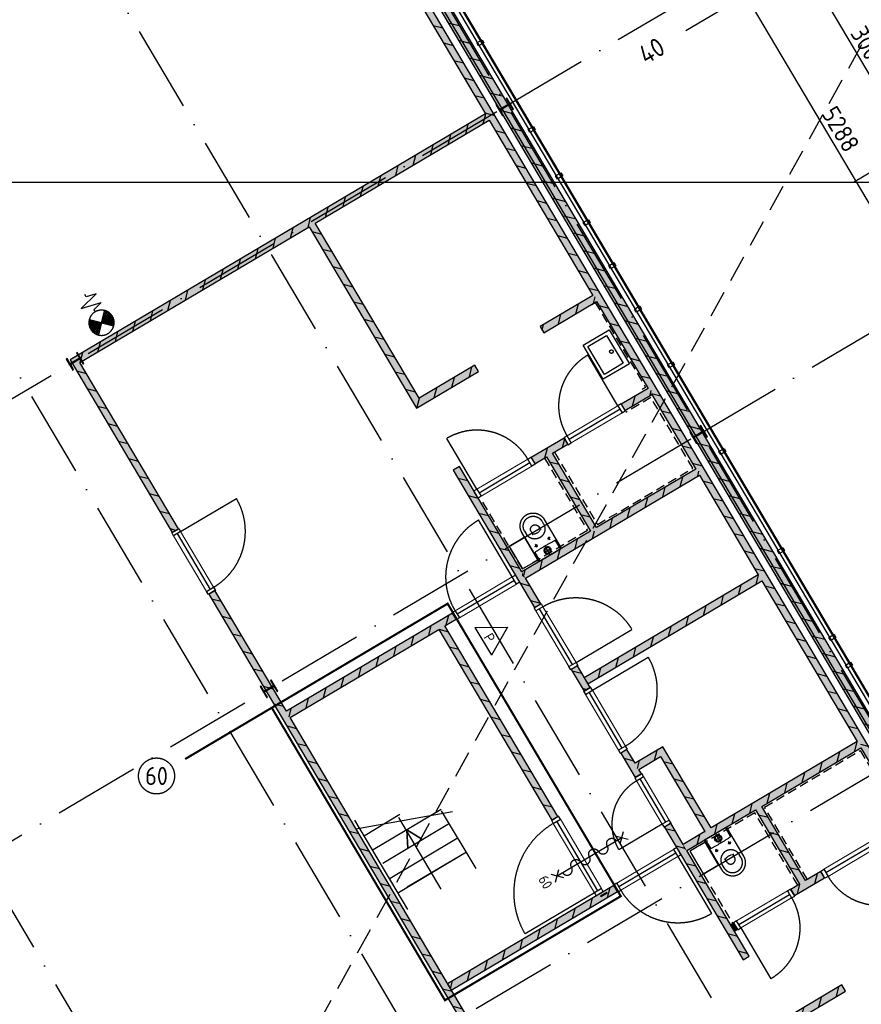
# Model space of a CAD drawing. Header units: millimetres. Extents: x 20872 to 297961, y -293704 to 213007.
# Tile 177 of 242: x 47256 to 58948, y 27728 to 41409. Entities that reach past the tile are written whole.
import ezdxf
from ezdxf.enums import TextEntityAlignment as Align
from ezdxf.xclip import XClip

# ---------------------------------------------------------------- set-up
doc = ezdxf.new("R2010")
doc.units = ezdxf.units.MM
doc.header["$LTSCALE"] = 100
doc.header["$XCLIPFRAME"] = 2
for name, pattern in [('ACAD_ISO10W100', [18, 12, -3, 0, -3]), ('HIDDEN', [9.525, 6.35, -3.175]), ('HIDDEN2', [0.1875, 0.125, -0.0625])]:
    doc.linetypes.add(name, pattern=pattern)
doc.layers.get('Defpoints').update_dxf_attribs({"color": 181})
for name, color, linetype in [('A--L$7--_stramien', 1, 'Continuous'), ('A--L20--_bovenbouw', 3, 'Continuous'), ('A--L30--_afbouw', 7, 'Continuous'), ('A--L65--_beveiligingsinstallaties', 8, 'Continuous'), ('A--L74', 1, 'Continuous'), ('A--L74--_vaste sanitaire voorzienin', 1, 'Continuous'), ('A--T$1A-afwerking', 8, 'Continuous'), ('A--T$7--_stramien', 7, 'Continuous'), ('BURO_lijnen_0.18', 1, 'Continuous'), ('BURO_lijnen_0.25', 2, 'Continuous'), ('HATCH', 8, 'Continuous'), ('WIDE', 8, 'Continuous'), ('XREFS', 9, 'Continuous')]:
    doc.layers.add(name, color=color, linetype=linetype)
doc.styles.add('BRON standaard', font='isocp.shx')
doc.styles.add('BURO maatvoering', font='isocp.shx')
doc.styles.add('BURO standaard', font='isocp.shx')
doc.styles.add('JINX maatvoering', font='isocp.shx')
doc.dimstyles.new('JINX maatvoering 1-100', dxfattribs={"dimscale": 100, "dimtxt": 2.5, "dimasz": 1, "dimexe": 125, "dimexo": 0, "dimtad": 1, "dimdec": 0, "dimzin": 12, "dimdsep": 46, "dimtxsty": 'JINX maatvoering', "dimblk": 'BURO_maatvoeringssymbool_01', "dimcen": 2, "dimse1": 1, "dimse2": 1, "dimclrd": 1, "dimclrt": 7, "dimadec": 0, "dimazin": 0, "dimtfac": 1, "dimtdec": 0, "dimtix": 1, "dimtofl": 0, "dimtmove": 0, "dimatfit": 3, "dimldrblk": 'DOT', "dimfxl": 1, "dimtolj": 1, "dimtzin": 0, "dimarcsym": 0})

# ---------------------------------------------------------------- blocks, each defined once
blk = doc.blocks.new('Glasgevel alleen 1e en 2e')
at = {"color": 1}
for points in [[(51358, 70923), (79766, 22945), (130614, 22945), (130614, 97025)], [(51367, 70928), (79772, 22955), (130604, 22955), (130604, 97025)]]:
    blk.add_lwpolyline(points, dxfattribs=at)
for points in [[(53680, 67051), (53705, 67008), (53633, 66965), (53608, 67008)], [(54393, 65846), (54419, 65803), (54346, 65760), (54321, 65803)], [(54775, 65201), (54801, 65158), (54729, 65115), (54703, 65158)], [(55157, 64555), (55183, 64512), (55111, 64470), (55085, 64513)], [(55514, 63953), (55540, 63910), (55467, 63867), (55442, 63910)], [(55871, 63351), (55896, 63308), (55824, 63265), (55798, 63308)], [(56329, 62576), (56355, 62533), (56282, 62491), (56257, 62534)], [(57043, 61372), (57068, 61329), (56996, 61286), (56970, 61329)], [(57858, 59995), (57883, 59952), (57811, 59909), (57785, 59952)], [(58571, 58790), (58597, 58747), (58524, 58704), (58499, 58747)], [(58800, 58403), (58826, 58360), (58754, 58317), (58728, 58360)]]:
    blk.add_lwpolyline(points, close=True)
blk = doc.blocks.new('AL_stramlab_01_P03_BV')
at = {"color": 4, "linetype": 'Continuous', "lineweight": -2, "style": 'BRON standaard'}
blk.add_attdef('LABEL', text='', height=350, dxfattribs=at).set_placement((0, 0), align=Align.MIDDLE_CENTER)
blk = doc.blocks.new('AB2_D_DV_MV_maatvoeringssymbool_01')
at = {"color": 1}
for p, q in [((0, -2), (0, 2)), ((-2, 0), (2, 0))]:
    blk.add_line(p, q, dxfattribs=at)
blk.add_circle((0, 0), 0.4, dxfattribs=at)
blk = doc.blocks.new('*D218')
at = {"layer": 'A--T$7--_stramien', "color": 1, "lineweight": -2, "transparency": 16777216}
blk.add_line((43288, 41227), (44714, 38817), dxfattribs=at)
at = {"layer": 'Defpoints', "color": 0, "transparency": 16777216}
for p in [(45448, 42622), (46976, 40040), (44765, 38731)]:
    blk.add_point(p, dxfattribs=at)
at = {"layer": 'A--T$7--_stramien', "color": 1, "lineweight": -2, "transparency": 16777216, "xscale": 100, "yscale": 100, "zscale": 100}
for p, rotation in [((43237, 41313), 120.6301152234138), ((44765, 38731), 300.6301152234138)]:
    blk.add_blockref('AB2_D_DV_MV_maatvoeringssymbool_01', p, dxfattribs=dict(at, rotation=rotation))
at = {"layer": 'A--T$7--_stramien', "color": 7, "transparency": 16777216, "insert": (44162, 40117), "char_height": 250, "attachment_point": 5, "rotation": 300.6301, "style": 'JINX maatvoering'}
blk.add_mtext('\\A1;3000', dxfattribs=at)
blk = doc.blocks.new('_Dot')
at = {"color": 0, "linetype": 'ByBlock', "lineweight": -2}
blk.add_line((-0.5, 0), (-1, 0), dxfattribs=at)
at = {"color": 0, "linetype": 'ByBlock', "const_width": 0.5}
blk.add_lwpolyline([(-0.25, 0, 1), (0.25, 0, 1)], format="xyb", close=True, dxfattribs=at)
blk = doc.blocks.new('BURO_maatvoeringssymbool_01')
at = {"color": 1}
for p, q in [((0, -2), (0, 2)), ((-2, 0), (2, 0))]:
    blk.add_line(p, q, dxfattribs=at)
blk.add_circle((0, 0), 0.4, dxfattribs=at)
blk = doc.blocks.new('*D235')
at = {"layer": 'A--T$7--_stramien', "color": 1, "lineweight": -2, "transparency": 16777216}
blk.add_line((57204, 67902), (59796, 63524), dxfattribs=at)
at = {"layer": 'Defpoints', "color": 0, "transparency": 16777216}
for p in [(58782, 68952), (59847, 63438), (57650, 62137)]:
    blk.add_point(p, dxfattribs=at)
at = {"layer": 'A--T$7--_stramien', "color": 1, "lineweight": -2, "transparency": 16777216, "xscale": 100, "yscale": 100, "zscale": 100}
for p, rotation in [((57153, 67988), 120.6301152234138), ((59847, 63438), 300.6301152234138)]:
    blk.add_blockref('AB2_D_DV_MV_maatvoeringssymbool_01', p, dxfattribs=dict(at, rotation=rotation))
at = {"layer": 'A--T$7--_stramien', "color": 7, "transparency": 16777216, "insert": (58662, 65808), "char_height": 250, "attachment_point": 5, "rotation": 300.6301, "style": 'JINX maatvoering'}
blk.add_mtext('\\A1;5288', dxfattribs=at)
blk = doc.blocks.new('*D236')
at = {"layer": 'A--T$7--_stramien', "color": 1, "lineweight": -2, "transparency": 16777216}
blk.add_line((59898, 63352), (62491, 58974), dxfattribs=at)
at = {"layer": 'Defpoints', "color": 0, "transparency": 16777216}
for p in [(57650, 62137), (62542, 58887), (60344, 57586)]:
    blk.add_point(p, dxfattribs=at)
at = {"layer": 'A--T$7--_stramien', "color": 1, "lineweight": -2, "transparency": 16777216, "xscale": 100, "yscale": 100, "zscale": 100}
for p, rotation in [((59847, 63438), 120.6301152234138), ((62542, 58887), 300.6301152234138)]:
    blk.add_blockref('AB2_D_DV_MV_maatvoeringssymbool_01', p, dxfattribs=dict(at, rotation=rotation))
at = {"layer": 'A--T$7--_stramien', "color": 7, "transparency": 16777216, "insert": (61356, 61258), "char_height": 250, "attachment_point": 5, "rotation": 300.6301, "style": 'JINX maatvoering'}
blk.add_mtext('\\A1;5288', dxfattribs=at)
blk = doc.blocks.new('*U499')
at = {"layer": 'HATCH'}
h = blk.add_hatch(dxfattribs=at)
h.set_pattern_fill('ANSI32', color=256, scale=0.5, style=0)
h.set_pattern_definition([(45, (0, -90), (-3.3676, 3.3676), []), (45, (2.245, -90), (-3.3676, 3.3676), [])])
edge = h.paths.add_edge_path()
edge.add_line((90, -180), (90, -166))
edge.add_line((90, -166), (19.25, -166))
edge.add_arc((19.25, -151), 15, 180, 270, ccw=False)
edge.add_line((4.25, -151), (4.25, -29))
edge.add_arc((19.25, -29), 15, 90, 180, ccw=False)
edge.add_line((19.25, -14), (90, -14))
edge.add_line((90, -14), (90, 0))
edge.add_line((90, 0), (-90, 0))
edge.add_line((-90, 0), (-90, -14))
edge.add_line((-90, -14), (-19.25, -14))
edge.add_arc((-19.25, -29), 15, 0, 90, ccw=False)
edge.add_line((-4.25, -29), (-4.25, -151))
edge.add_arc((-19.25, -151), 15, -90, 0, ccw=False)
edge.add_line((-19.25, -166), (-90, -166))
edge.add_line((-90, -166), (-90, -180))
edge.add_line((-90, -180), (90, -180))
at = {"color": 0, "linetype": 'ByBlock'}
blk.add_lwpolyline([(90, -180), (90, -166), (19.25, -166, -0.41421356), (4.25, -151), (4.25, -29, -0.41421356), (19.25, -14), (90, -14), (90, 0), (-90, 0), (-90, -14), (-19.25, -14, -0.41421356), (-4.25, -29), (-4.25, -151, -0.41421356), (-19.25, -166), (-90, -166), (-90, -180)], format="xyb", close=True, dxfattribs=at)
blk = doc.blocks.new('BURO_onderaanzicht')
at = {"color": 7}
blk.add_line((-432, 0), (432, 0), dxfattribs=at)
blk = doc.blocks.new('74_toilet_01_P03_BV')
at = {"layer": 'A--L74', "ltscale": 2}
for p, q in [((-563, 0), (-563, -138)), ((-237, 0), (-563, 0)), ((-237, -139), (-237, 0)), ((-463, -416), (-463, -386)), ((-337, -416), (-337, -386)), ((-538, -470), (-538, -416)), ((-261, -460), (-261, -426))]:
    blk.add_line(p, q, dxfattribs=at)
blk.add_lwpolyline([(-575, 0, 0.414214), (-580, -5), (-580, -470, 1), (-220, -470), (-220, -5, 0.414214), (-225, 0)], format="xyb", close=True, dxfattribs=at)
for points in [[(-457, -75), (-341, -75)], [(-400, -125), (-405, -125), (-410, -124), (-415, -123), (-419, -121), (-424, -119), (-428, -117), (-432, -114), (-435, -111), (-439, -107), (-441, -103), (-444, -99), (-446, -95), (-448, -90), (-449, -85), (-450, -81), (-450, -75), (-450, -70), (-449, -65), (-448, -61), (-446, -56), (-444, -52), (-441, -47), (-439, -44), (-435, -40), (-432, -37), (-428, -34), (-424, -31), (-419, -29), (-415, -28), (-410, -26), (-405, -26), (-400, -25), (-395, -26), (-390, -26), (-385, -28), (-381, -29), (-376, -31), (-372, -34), (-368, -37), (-365, -40), (-361, -44), (-359, -47), (-356, -52), (-354, -56), (-352, -61), (-351, -65), (-350, -70), (-350, -75), (-350, -81), (-351, -85), (-352, -90), (-354, -95), (-356, -99), (-359, -103), (-361, -107), (-365, -111), (-368, -114), (-372, -117), (-376, -119), (-381, -121), (-385, -123), (-390, -124), (-395, -125), (-400, -125), (-400, -125)], [(-400, -113), (-404, -113), (-408, -112), (-411, -111), (-415, -110), (-418, -109), (-421, -107), (-424, -104), (-427, -102), (-429, -99), (-431, -96), (-433, -93), (-435, -90), (-436, -87), (-437, -83), (-438, -79), (-438, -75), (-438, -72), (-437, -68), (-436, -64), (-435, -61), (-433, -57), (-431, -54), (-429, -51), (-427, -49), (-424, -46), (-421, -44), (-418, -42), (-415, -41), (-411, -39), (-408, -38), (-404, -38), (-400, -38), (-396, -38), (-392, -38), (-389, -39), (-385, -41), (-382, -42), (-379, -44), (-376, -46), (-373, -49), (-371, -51), (-369, -54), (-367, -57), (-365, -61), (-364, -64), (-363, -68), (-362, -72), (-362, -75), (-362, -79), (-363, -83), (-364, -87), (-365, -90), (-367, -93), (-369, -96), (-371, -99), (-373, -102), (-376, -104), (-379, -107), (-382, -109), (-385, -110), (-389, -111), (-392, -112), (-396, -113), (-400, -113), (-400, -113)], [(-400, -8), (-400, -138)], [(-524, -211), (-478, -211)], [(-503, -235), (-503, -186)], [(-277, -211), (-322, -211)], [(-298, -235), (-298, -186)], [(-458, -372), (-444, -367), (-443, -367), (-440, -366), (-437, -365), (-433, -364), (-429, -363), (-424, -362), (-418, -361), (-411, -360), (-404, -359), (-397, -359), (-389, -359), (-381, -360), (-372, -361), (-363, -363), (-344, -368)]]:
    blk.add_lwpolyline(points, dxfattribs=at)
for centre in [(-503, -211), (-298, -211)]:
    blk.add_circle(centre, 10.6, dxfattribs=at)
for centre, radius, start, end in [((-558, -138), 5, 180, 266.1334), ((-392, 2316), 2464, 266.1334, 273.5051), ((-242, -139), 5, 273.5051, 0), ((-400, -421), 139, 357.8261, 178.1937), ((-481, -384), 17.7, 353.873, 60.4152), ((-319, -384), 17.7, 119.5848, 186.127), ((-400, -466), 139, 181.8063, 2.1739), ((-400, -416), 63.3, 180, 0)]:
    blk.add_arc(centre, radius, start, end, dxfattribs=at)
blk = doc.blocks.new('74_wast_550x425_01_P03_BV')
at = {"color": 1}
for points in [[(-275, -424), (-275, 0), (275, 0), (275, -424)], [(225, -374), (-225, -374), (-225, -72), (225, -72)]]:
    blk.add_lwpolyline(points, close=True, dxfattribs=at)
blk.add_circle((2, -130), 24.3, dxfattribs=at)
blk = doc.blocks.new('65_brandslanghas_01_P03_BV')
at = {"color": 1}
for p, q in [((-120, 120), (-88, 152)), ((-107, 107), (-45, 169)), ((19, 19), (-103, 141)), ((-95, 95), (-15, 174)), ((31, 31), (-88, 151)), ((-82, 82), (10, 175)), ((44, 44), (-72, 160)), ((-70, 70), (32, 172)), ((-58, 58), (52, 167)), ((56, 56), (-54, 166)), ((-45, 45), (70, 160)), ((69, 69), (-34, 172)), ((-33, 33), (86, 152)), ((-21, 21), (101, 143)), ((81, 81), (-13, 175)), ((93, 93), (12, 175)), ((106, 106), (41, 170)), ((118, 118), (81, 155)), ((315, 140), (245, -140)), ((315, 140), (385, -140)), ((0, 0), (-123, 122)), ((7, 7), (-117, 130)), ((-8, 8), (115, 132)), ((0, 0), (122, 122)), ((0, 0), (-123, -123)), ((-116, -133), (8, -8)), ((-52, -169), (-110, -110)), ((-103, -144), (20, -20)), ((-21, -175), (-98, -98)), ((-88, -153), (33, -33)), ((5, -176), (-85, -85)), ((28, -174), (-73, -73)), ((-71, -161), (45, -45)), ((48, -169), (-61, -61)), ((-53, -168), (58, -58)), ((66, -163), (-48, -48)), ((83, -155), (-36, -36)), ((-33, -173), (70, -70)), ((99, -146), (-24, -24)), ((113, -135), (-11, -11)), ((-11, -176), (82, -82)), ((0, 0), (122, -123)), ((14, -176), (95, -95)), ((43, -171), (107, -107)), ((84, -155), (119, -119)), ((210, 0), (175, 0)), ((245, -140), (210, 0)), ((385, -140), (420, 0)), ((420, 0), (455, 0))]:
    blk.add_line(p, q, dxfattribs=at)
at = {"color": 1, "ltscale": 2}
blk.add_lwpolyline([(-124, -125, 0.412892), (124, -125, -1.104742)], format="xyb", dxfattribs=at)
at = {"color": 1}
blk.add_arc((0, 0), 175, 314.9295, 226.2, dxfattribs=at)
blk = doc.blocks.new('65_60min_zelfsl_brandw_01_P03_BV')
at = {"color": 1, "lineweight": -2}
blk.add_line((0, -521), (0, 521), dxfattribs=at)
at = {"color": 1, "ltscale": 2}
for points in [[(-66, 456), (66, 587)], [(63, 458), (-63, 584)], [(-65, -588), (66, -457)], [(64, -586), (-63, -459)]]:
    blk.add_lwpolyline(points, dxfattribs=at)
blk.add_lwpolyline([(0, -434, 1), (0, -289, -1), (0, -145, 1), (0, 0, -1), (0, 145, 1), (0, 289, -1), (0, 434)], format="xyb", dxfattribs=at)
at = {"color": 2, "linetype": 'ByBlock', "lineweight": -2, "style": 'BURO standaard'}
blk.add_text('60', height=140.6, dxfattribs=at).set_placement((-97, -777))
blk = doc.blocks.new('65_brandscheiding_01_P03_BV')
at = {"color": 3, "linetype": 'Continuous', "lineweight": -2}
blk.add_circle((0, 0), 2.5, dxfattribs=at)
at = {"color": 4, "linetype": 'Continuous', "lineweight": -2, "style": 'BURO maatvoering'}
blk.add_attdef('BURO_BRSCH:MIN', text='', height=2.5, dxfattribs=at).set_placement((0, 0), align=Align.MIDDLE_CENTER)
blk = doc.blocks.new('65_handbrandblus_01_P03_BV')
at = {"color": 1, "lineweight": -2}
blk.add_line((0, 390), (225, 0), dxfattribs=at)
at = {"color": 1, "lineweight": -2, "ltscale": 2}
for points in [[(-225, 0), (0, 390)], [(-225, 0), (225, 0)]]:
    blk.add_lwpolyline(points, dxfattribs=at)
at = {"color": 2, "linetype": 'ByBlock', "lineweight": -2, "style": 'BURO standaard'}
blk.add_text('P', height=141, dxfattribs=at).set_placement((-50, 30))
blk = doc.blocks.new('stramienlijnen_1')
at = {"layer": 'A--L$7--_stramien', "color": 1, "linetype": 'ACAD_ISO10W100', "lineweight": -3}
for p, q in [((51330.8, 70684.8), (79684.1, 22799.4)), ((47999, 68712), (76352.4, 20826.6)), ((54024.5, 66135.4), (57850.2, 68400.7)), ((44667.3, 66739.2), (73020.6, 18853.8)), ((37365.7, 56271.6), (54024.5, 66135.4)), ((41335.5, 64766.5), (69688.8, 16881.1)), ((56718.7, 61585.2), (60544.4, 63850.5)), ((40059.9, 51721.4), (56718.7, 61585.2)), ((42754.1, 47171.3), (59412.9, 57035.1)), ((41622.1, 40356.7), (45447.8, 42621.9)), ((43150.5, 37775.3), (46976.3, 40040.5))]:
    blk.add_line(p, q, dxfattribs=at)
at = {"layer": 'Defpoints'}
blk.add_lwpolyline([(34736.5, 60859.2), (70727.2, 75), (164884.5, 75), (164884.5, 96950), (130834.5, 96950), (130834.5, 22725), (79641, 22725), (51266.3, 70646.6)], dxfattribs=at)
at = {"layer": 'A--T$7--_stramien', "color": 7, "linetype": 'Continuous', "lineweight": -3}
ref = blk.add_blockref('AL_stramlab_01_P03_BV', (41145.4, 40074.5), dxfattribs=dict(at, xscale=75, yscale=75, zscale=75, rotation=30.63011522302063))
ref.add_attrib('LABEL', '40', dxfattribs={"layer": '0', "color": 4, "linetype": 'Continuous', "lineweight": -2, "height": 262.5, "rotation": 30.63012, "style": 'BURO maatvoering'}).set_placement((41145.4, 40074.5), align=Align.MIDDLE_CENTER)
at = {"layer": 'A--T$7--_stramien', "color": 7}
for base, p1, p2, picture, middle in [((59847.4, 63437.7), (58781.5, 68952), (57650, 62136.6), '*D235', (58661.6, 65808.3)), ((62541.6, 58887.5), (57650, 62136.6), (60344.2, 57586.4), '*D236', (61355.9, 61258.1)), ((44765.2, 38731.2), (45447.8, 42621.9), (46976.3, 40040.4), '*D218', (44162.3, 40117.4))]:
    dim = blk.add_linear_dim(base=base, p1=p1, p2=p2, angle=300.63012, dimstyle='JINX maatvoering 1-100', dxfattribs=at)
    dim.commit()
    dim.dimension.update_dxf_attribs({"geometry": picture, "text_midpoint": middle})
blk = doc.blocks.new('1e verdieping bestaand leeg')
at = {"layer": 'A--T$1A-afwerking'}
blk.add_lwpolyline([(34528, 60913), (51335, 70864), (79685, 22985), (79832, 22901), (129485, 22901), (135915, 12040), (142978, 21914), (130697, 26120), (130675, 97040), (165047, 97015), (165047, 14419), (151364, 19026), (149622, 13150), (163567, 13081), (163475, 1501), (146518, 1360), (146659, 12909), (147031, 12909), (149075, 19828), (145372, 21100), (137265, 9763), (142974, 21), (142974, -73), (70633, -64)], close=True, dxfattribs=at)
at = {"layer": 'A--T$7--_stramien'}
blk.add_blockref('stramienlijnen_1', (0, 0), dxfattribs=at)
at = {"layer": 'BURO_lijnen_0.25'}
blk.add_blockref('Glasgevel alleen 1e en 2e', (0, 0), dxfattribs=at)
blk = doc.blocks.new('2016-01-28 101 1e verdieping bestaand')
at = {"layer": 'A--L20--_bovenbouw', "linetype": 'Continuous', "lineweight": -3}
for points in [[(62126, 52502), (51355, 70693), (51235, 70622), (62006, 52430)], [(60365, 54858), (60369, 54802), (61810, 52369), (61947, 52334), (51182, 70514), (51096, 70464), (53728, 66019), (53775, 65988), (53779, 65933), (55220, 63498), (55267, 63468), (55271, 63412), (55986, 62205), (56033, 62175), (56037, 62119), (56648, 61086), (56695, 61056), (56699, 61000), (57518, 59617), (57565, 59587), (57569, 59531), (58890, 57300), (58937, 57270), (58941, 57214), (59552, 56182), (59599, 56151), (59603, 56096), (60318, 54888)], [(51363, 64502), (53779, 65933), (53775, 65988), (53728, 66019), (47957, 62601), (48094, 62566), (51277, 64451), (51308, 64498)], [(51308, 64498), (51277, 64451), (52770, 61931), (52805, 62068), (51363, 64502)], [(54537, 62978), (55271, 63412), (55267, 63468), (55220, 63498), (54486, 63064)], [(48094, 62566), (47957, 62601), (49375, 60206), (49461, 60257)], [(52770, 61931), (53630, 62441), (53579, 62527), (52805, 62068)], [(55614, 61985), (55665, 61899), (56037, 62119), (56033, 62175), (55986, 62205)], [(54362, 61244), (54413, 61157), (54575, 61253), (54605, 61300), (54661, 61304), (54873, 61430), (54823, 61516)], [(54605, 61300), (54575, 61253), (55186, 60221), (55242, 60225), (55272, 60272), (54661, 61304)], [(54284, 59570), (54237, 59600), (54233, 59656), (53365, 61122), (53279, 61071), (54410, 59161), (54496, 59212)], [(56699, 61000), (56695, 61056), (56648, 61086), (55272, 60272), (55242, 60225), (55186, 60221), (54233, 59656), (54284, 59570)], [(53568, 60773), (53619, 60687), (53622, 60689), (53571, 60775)], [(54233, 59656), (54233, 59656), (54237, 59600), (54284, 59570), (54284, 59570)], [(57565, 59587), (57518, 59617), (55100, 58185), (55151, 58099), (57569, 59531)], [(49970, 59397), (49884, 59346), (50903, 57626), (50967, 57664), (50963, 57720)], [(53319, 58999), (53268, 59085), (50963, 57720), (50967, 57664), (51014, 57634), (53079, 58857), (53109, 58904), (53165, 58908)], [(54734, 56258), (53165, 58908), (53109, 58904), (53079, 58857), (54648, 56207)], [(55005, 58352), (54919, 58301), (55097, 58000), (55183, 58051)], [(51014, 57634), (50967, 57664), (50903, 57626), (53674, 52946), (53760, 52997)], [(55693, 57191), (55607, 57140), (55808, 56800), (55894, 56851), (55858, 56912), (55811, 56942), (55807, 56998)], [(56194, 57227), (55807, 56998), (55811, 56942), (55858, 56912), (56159, 57090)], [(56159, 57090), (56776, 56048), (56832, 56052), (56862, 56099), (56194, 57227)], [(56832, 56052), (56776, 56048), (56475, 55870), (56526, 55784), (57479, 56349), (57509, 56396), (57565, 56399), (58941, 57214), (58937, 57270), (58890, 57300), (56862, 56099)], [(57509, 56396), (57479, 56349), (58090, 55316), (58146, 55320), (58176, 55367), (57565, 56399)], [(57307, 54268), (57393, 54319), (56526, 55784), (56479, 55814), (56475, 55870), (56301, 56163), (56215, 56112)], [(56475, 55870), (56475, 55870), (56479, 55814), (56526, 55784), (56526, 55784)], [(58389, 55493), (58176, 55367), (58146, 55320), (58090, 55316), (57969, 55244), (58020, 55158), (58440, 55407)], [(53202, 53933), (53253, 53846), (55562, 55214), (55511, 55300)], [(55417, 55197), (55414, 55202), (55328, 55152), (55331, 55146)], [(57228, 54689), (57177, 54775), (57134, 54750), (57185, 54664)], [(58677, 53917), (57817, 53407), (57954, 53372), (58728, 53831)]]:
    blk.add_hatch(color=60, dxfattribs=at).paths.add_polyline_path(points, flags=0)
h = blk.add_hatch(dxfattribs=at)
h.set_pattern_fill('_U', color=1, scale=200, angle=165.6301, style=0, pattern_type=0)
h.set_pattern_definition([(165.6301, (62126.43, 52501.78), (-49.6362, -193.7427), [])])
h.paths.add_polyline_path([(62126, 52502), (51355, 70693), (51235, 70622), (62006, 52430)], flags=0)
h = blk.add_hatch(dxfattribs=at)
h.set_pattern_fill('_U', color=1, scale=200, angle=-14.3699, style=0, pattern_type=0)
h.set_pattern_definition([(345.6301, (51060.34, 70523.75), (49.6362, 193.7427), [])])
h.paths.add_polyline_path([(51182, 70514), (51096, 70464), (53728, 66019), (53775, 65988), (53779, 65933), (55220, 63498), (55267, 63468), (55271, 63412), (55986, 62205), (56033, 62175), (56037, 62119), (56648, 61086), (56695, 61056), (56699, 61000), (57518, 59617), (57565, 59587), (57569, 59531), (58890, 57300), (58937, 57270), (58941, 57214), (59552, 56182), (59599, 56151), (59603, 56096), (60318, 54888), (60365, 54858), (60369, 54802), (61810, 52369), (61947, 52334)], flags=0)
h = blk.add_hatch(dxfattribs=at)
h.set_pattern_fill('_U', color=1, scale=200, angle=-104.3699, style=0, pattern_type=0)
h.set_pattern_definition([(255.63, (53770.9, 66044.08), (193.743, -49.636), [])])
h.paths.add_polyline_path([(51363, 64502), (53779, 65933), (53775, 65988), (53728, 66019), (47957, 62601), (48094, 62566), (51277, 64451), (51308, 64498)], flags=0)
h = blk.add_hatch(dxfattribs=at)
h.set_pattern_fill('_U', color=1, scale=200, angle=-14.3699, style=0, pattern_type=0)
h.set_pattern_definition([(345.63, (51251.9, 64494.46), (49.636, 193.743), [])])
h.paths.add_polyline_path([(51308, 64498), (51277, 64451), (52770, 61931), (52805, 62068), (51363, 64502)], flags=0)
h = blk.add_hatch(dxfattribs=at)
h.set_pattern_fill('_U', color=1, scale=200, angle=75.6301, style=0, pattern_type=0)
h.set_pattern_definition([(75.63, (54537.2, 62977.66), (-193.743, 49.636), [])])
h.paths.add_polyline_path([(54537, 62978), (55271, 63412), (55267, 63468), (55220, 63498), (54486, 63064)], flags=0)
h = blk.add_hatch(dxfattribs=at)
h.set_pattern_fill('_U', color=1, scale=200, angle=-14.3699, style=0, pattern_type=0)
h.set_pattern_definition([(345.63, (47982.1, 62558.38), (49.636, 193.743), [])])
h.paths.add_polyline_path([(48094, 62566), (47957, 62601), (49375, 60206), (49461, 60257)], flags=0)
h.paths.add_polyline_path([(49970, 59397), (49884, 59346), (50903, 57626), (50967, 57664), (50963, 57720)], flags=0)
h = blk.add_hatch(dxfattribs=at)
h.set_pattern_fill('_U', color=1, scale=200, angle=75.6301, style=0, pattern_type=0)
h.set_pattern_definition([(75.63, (52812.71, 61956.58), (-193.743, 49.636), [])])
h.paths.add_polyline_path([(52770, 61931), (53630, 62441), (53579, 62527), (52805, 62068)], flags=0)
h = blk.add_hatch(dxfattribs=at)
h.set_pattern_fill('_U', color=1, scale=200, angle=75.6301, style=0, pattern_type=0)
h.set_pattern_definition([(75.63, (53618.97, 60687.26), (-193.743, 49.636), [])])
h.paths.add_polyline_path([(53568, 60773), (53619, 60687), (53622, 60689), (53571, 60775)], flags=0)
h.paths.add_polyline_path([(54362, 61244), (54413, 61157), (54575, 61253), (54605, 61300), (54661, 61304), (54873, 61430), (54823, 61516)], flags=0)
h.paths.add_polyline_path([(55614, 61985), (55665, 61899), (56037, 62119), (56033, 62175), (55986, 62205)], flags=0)
h = blk.add_hatch(dxfattribs=at)
h.set_pattern_fill('_U', color=1, scale=200, angle=-14.3699, style=0, pattern_type=0)
h.set_pattern_definition([(345.63, (54549.38, 61296.27), (49.636, 193.743), [])])
h.paths.add_polyline_path([(54605, 61300), (54575, 61253), (55186, 60221), (55242, 60225), (55272, 60272), (54661, 61304)], flags=0)
h = blk.add_hatch(dxfattribs=at)
h.set_pattern_fill('_U', color=1, scale=200, angle=-14.3699, style=0, pattern_type=0)
h.set_pattern_definition([(345.63, (53279.18, 61070.64), (49.636, 193.7427), [])])
h.paths.add_polyline_path([(57307, 54268), (57393, 54319), (56526, 55784), (56479, 55814), (56475, 55870), (56301, 56163), (56215, 56112)], flags=0)
h.paths.add_polyline_path([(54284, 59570), (54237, 59600), (54233, 59656), (53365, 61122), (53279, 61071), (54410, 59161), (54496, 59212)], flags=0)
h.paths.add_polyline_path([(55005, 58352), (54919, 58301), (55097, 58000), (55183, 58051)], flags=0)
h.paths.add_polyline_path([(55693, 57191), (55607, 57140), (55808, 56800), (55894, 56851), (55858, 56912), (55811, 56942), (55807, 56998)], flags=0)
h = blk.add_hatch(dxfattribs=at)
h.set_pattern_fill('_U', color=1, scale=200, angle=75.6301, style=0, pattern_type=0)
h.set_pattern_definition([(75.63, (54281.31, 59568.64), (-193.743, 49.636), [])])
h.paths.add_polyline_path([(56699, 61000), (56695, 61056), (56648, 61086), (55272, 60272), (55242, 60225), (55186, 60221), (54233, 59656), (54284, 59570)], flags=0)
h = blk.add_hatch(dxfattribs=at)
h.set_pattern_fill('_U', color=1, scale=200, angle=-104.3699, style=0, pattern_type=0)
h.set_pattern_definition([(255.63, (54230.36, 59654.7), (193.743, -49.636), [])])
h.paths.add_polyline_path([(54233, 59656), (54233, 59656), (54237, 59600), (54284, 59570), (54284, 59570)], flags=0)
h.paths.add_polyline_path([(53319, 58999), (53268, 59085), (50963, 57720), (50967, 57664), (51014, 57634), (53079, 58857), (53109, 58904), (53165, 58908)], flags=0)
h = blk.add_hatch(dxfattribs=at)
h.set_pattern_fill('_U', color=1, scale=200, angle=-104.3699, style=0, pattern_type=0)
h.set_pattern_definition([(255.63, (57561.31, 59642.53), (193.743, -49.636), [])])
h.paths.add_polyline_path([(57565, 59587), (57518, 59617), (55100, 58185), (55151, 58099), (57569, 59531)], flags=0)
h = blk.add_hatch(dxfattribs=at)
h.set_pattern_fill('_U', color=1, scale=200, angle=165.6301, style=0, pattern_type=0)
h.set_pattern_definition([(165.63, (54734.47, 56257.54), (-49.636, -193.743), [])])
h.paths.add_polyline_path([(54734, 56258), (53165, 58908), (53109, 58904), (53079, 58857), (54648, 56207)], flags=0)
h = blk.add_hatch(dxfattribs=at)
h.set_pattern_fill('_U', color=1, scale=200, angle=-14.3699, style=0, pattern_type=0)
h.set_pattern_definition([(345.6301, (50902.52, 57626.14), (49.636, 193.7427), [])])
h.paths.add_polyline_path([(51014, 57634), (50967, 57664), (50903, 57626), (53674, 52946), (53760, 52997)], flags=0)
h.paths.add_polyline_path([(54269, 52137), (54183, 52086), (56039, 48952), (56094, 48956), (56125, 49003)], flags=0)
h = blk.add_hatch(dxfattribs=at)
h.set_pattern_fill('_U', color=1, scale=200, angle=-104.3699, style=0, pattern_type=0)
h.set_pattern_definition([(255.63, (56151.01, 57201.81), (193.74, -49.64), [])])
h.paths.add_polyline_path([(56194, 57227), (55807, 56998), (55811, 56942), (55858, 56912), (56159, 57090)], flags=0)
h = blk.add_hatch(dxfattribs=at)
h.set_pattern_fill('_U', color=1, scale=200, angle=-14.3699, style=0, pattern_type=0)
h.set_pattern_definition([(345.63, (56133.46, 57133.31), (49.636, 193.743), [])])
h.paths.add_polyline_path([(56159, 57090), (56776, 56048), (56832, 56052), (56862, 56099), (56194, 57227)], flags=0)
h = blk.add_hatch(dxfattribs=at)
h.set_pattern_fill('_U', color=1, scale=200, angle=-104.3699, style=0, pattern_type=0)
h.set_pattern_definition([(255.63, (58933.1, 57325.76), (193.743, -49.636), [])])
h.paths.add_polyline_path([(56832, 56052), (56776, 56048), (56475, 55870), (56526, 55784), (57479, 56349), (57509, 56396), (57565, 56399), (58941, 57214), (58937, 57270), (58890, 57300), (56862, 56099)], flags=0)
h = blk.add_hatch(dxfattribs=at)
h.set_pattern_fill('_U', color=1, scale=200, angle=-14.3699, style=0, pattern_type=0)
h.set_pattern_definition([(345.63, (57453.5, 56391.57), (49.636, 193.743), [])])
h.paths.add_polyline_path([(57509, 56396), (57479, 56349), (58090, 55316), (58146, 55320), (58176, 55367), (57565, 56399)], flags=0)
h = blk.add_hatch(dxfattribs=at)
h.set_pattern_fill('_U', color=1, scale=200, angle=-104.3699, style=0, pattern_type=0)
h.set_pattern_definition([(255.63, (59595.43, 56207.14), (193.743, -49.636), [])])
h.paths.add_polyline_path([(57228, 54689), (57177, 54775), (57134, 54750), (57185, 54664)], flags=0)
h.paths.add_polyline_path([(59181, 55962), (59232, 55875), (59603, 56096), (59599, 56151), (59552, 56182)], flags=0)
h.paths.add_polyline_path([(58176, 55367), (58146, 55320), (58090, 55316), (57969, 55244), (58020, 55158), (58440, 55407), (58389, 55493)], flags=0)
h = blk.add_hatch(dxfattribs=at)
h.set_pattern_fill('_U', color=1, scale=200, angle=-104.3699, style=0, pattern_type=0)
h.set_pattern_definition([(255.63, (56472.13, 55868.6), (193.743, -49.636), [])])
h.paths.add_polyline_path([(56475, 55870), (56475, 55870), (56479, 55814), (56526, 55784), (56526, 55784)], flags=0)
h.paths.add_polyline_path([(53202, 53933), (53253, 53846), (55562, 55214), (55511, 55300)], flags=0)
h = blk.add_hatch(dxfattribs=at)
h.set_pattern_fill('_U', color=1, scale=200, angle=165.6301, style=0, pattern_type=0)
h.set_pattern_definition([(165.63, (55416.92, 55197.32), (-49.64, -193.74), [])])
h.paths.add_polyline_path([(55417, 55197), (55414, 55202), (55328, 55152), (55331, 55146)], flags=0)
h = blk.add_hatch(dxfattribs=at)
h.set_pattern_fill('_U', color=1, scale=200, angle=-104.3699, style=0, pattern_type=0)
h.set_pattern_definition([(255.63, (58677.2, 53916.74), (193.743, -49.636), [])])
h.paths.add_polyline_path([(58677, 53917), (57817, 53407), (57954, 53372), (58728, 53831)], flags=0)
at = {"layer": 'A--L20--_bovenbouw', "color": 3, "linetype": 'Continuous', "lineweight": -3}
for p, q in [((51235, 70622), (62006, 52430)), ((62126, 52502), (51355, 70693))]:
    blk.add_line(p, q, dxfattribs=at)
at = {"layer": 'A--L20--_bovenbouw', "color": 2, "linetype": 'Continuous', "lineweight": -3}
for p, q in [((51096, 70464), (53728, 66019)), ((61947, 52334), (51182, 70514)), ((53728, 66019), (47957, 62601)), ((51363, 64502), (53779, 65933)), ((53779, 65933), (55220, 63498)), ((48094, 62566), (51277, 64451)), ((51277, 64451), (52770, 61931)), ((52805, 62068), (51363, 64502)), ((55220, 63498), (54486, 63064)), ((54537, 62978), (55271, 63412)), ((55271, 63412), (55986, 62205)), ((54486, 63064), (54537, 62978)), ((47957, 62601), (49375, 60206)), ((49461, 60257), (48094, 62566)), ((53579, 62527), (52805, 62068)), ((53630, 62441), (53579, 62527)), ((52770, 61931), (53630, 62441)), ((55986, 62205), (55614, 61985)), ((55665, 61899), (56037, 62119)), ((56037, 62119), (56648, 61086)), ((55614, 61985), (55665, 61899)), ((54823, 61516), (54362, 61244)), ((54661, 61304), (54873, 61430)), ((54873, 61430), (54823, 61516)), ((55272, 60272), (54661, 61304)), ((54362, 61244), (54413, 61157)), ((54413, 61157), (54575, 61253)), ((54575, 61253), (55186, 60221)), ((53365, 61122), (53279, 61071)), ((53279, 61071), (54410, 59161)), ((54233, 59656), (53365, 61122)), ((56648, 61086), (55272, 60272)), ((54284, 59570), (56699, 61000)), ((56699, 61000), (57518, 59617)), ((53571, 60775), (53568, 60773)), ((53568, 60773), (53619, 60687)), ((53622, 60689), (53571, 60775)), ((53619, 60687), (53622, 60689)), ((49375, 60206), (49461, 60257)), ((55186, 60221), (54233, 59656)), ((54233, 59656), (54233, 59656)), ((54496, 59212), (54284, 59570)), ((54284, 59570), (54284, 59570)), ((57518, 59617), (55100, 58185)), ((55151, 58099), (57569, 59531)), ((57569, 59531), (58890, 57300)), ((49970, 59397), (49884, 59346)), ((50963, 57720), (49970, 59397)), ((49884, 59346), (50903, 57626)), ((54410, 59161), (54496, 59212)), ((53268, 59085), (50963, 57720)), ((53165, 58908), (53319, 58999)), ((53319, 58999), (53268, 59085)), ((51014, 57634), (53079, 58857)), ((53079, 58857), (54648, 56207)), ((54734, 56258), (53165, 58908)), ((55005, 58352), (54919, 58301)), ((54919, 58301), (55097, 58000)), ((55183, 58051), (55005, 58352)), ((55100, 58185), (55151, 58099)), ((55097, 58000), (55183, 58051)), ((50903, 57626), (53674, 52946)), ((53760, 52997), (51014, 57634)), ((55693, 57191), (55607, 57140)), ((55807, 56998), (55693, 57191)), ((56194, 57227), (55807, 56998)), ((56862, 56099), (56194, 57227)), ((58890, 57300), (56862, 56099)), ((57565, 56399), (58941, 57214)), ((58941, 57214), (59552, 56182)), ((55607, 57140), (55808, 56800)), ((55858, 56912), (56159, 57090)), ((56159, 57090), (56776, 56048)), ((55894, 56851), (55858, 56912)), ((55808, 56800), (55894, 56851)), ((58176, 55367), (57565, 56399)), ((54648, 56207), (54734, 56258)), ((56526, 55784), (57479, 56349)), ((57479, 56349), (58090, 55316)), ((56301, 56163), (56215, 56112)), ((56215, 56112), (57307, 54268)), ((56475, 55870), (56301, 56163)), ((56776, 56048), (56475, 55870)), ((56475, 55870), (56475, 55870)), ((57393, 54319), (56526, 55784)), ((56526, 55784), (56526, 55784)), ((58020, 55158), (58440, 55407)), ((58389, 55493), (58176, 55367)), ((58440, 55407), (58389, 55493)), ((55511, 55300), (53202, 53933)), ((55562, 55214), (55511, 55300)), ((58090, 55316), (57969, 55244)), ((53253, 53846), (55562, 55214)), ((55414, 55202), (55328, 55152)), ((55328, 55152), (55331, 55146)), ((55331, 55146), (55417, 55197)), ((55417, 55197), (55414, 55202)), ((57969, 55244), (58020, 55158)), ((57177, 54775), (57134, 54750)), ((57134, 54750), (57185, 54664)), ((57228, 54689), (57177, 54775)), ((57185, 54664), (57228, 54689)), ((57307, 54268), (57393, 54319)), ((53202, 53933), (53253, 53846)), ((58677, 53917), (57817, 53407)), ((58728, 53831), (58677, 53917)), ((57954, 53372), (58728, 53831))]:
    blk.add_line(p, q, dxfattribs=at)
at = {"layer": 'A--L30--_afbouw', "color": 1, "linetype": 'Continuous', "lineweight": -3}
for p, q in [((55568, 61965), (55150, 62671)), ((53610, 60806), (53192, 61512)), ((49492, 60218), (50267, 60676)), ((54100, 59586), (53631, 60378)), ((54986, 58399), (55760, 58857)), ((55215, 58012), (55989, 58470)), ((56184, 56151), (55582, 55795)), ((56400, 55702), (56869, 54910)), ((55241, 55198), (54277, 54627)), ((57275, 54709), (57693, 54003))]:
    blk.add_line(p, q, dxfattribs=at)
at = {"layer": 'A--L30--_afbouw', "color": 2, "linetype": 'Continuous', "lineweight": -3}
for p, q in [((55611, 61991), (55568, 61965)), ((55669, 61893), (55611, 61991)), ((55568, 61965), (55626, 61867)), ((55626, 61867), (55669, 61893)), ((54862, 61548), (54819, 61522)), ((54819, 61522), (54877, 61424)), ((54920, 61450), (54862, 61548)), ((54877, 61424), (54920, 61450)), ((54316, 61224), (54359, 61250)), ((54374, 61126), (54316, 61224)), ((54359, 61250), (54417, 61151)), ((54417, 61151), (54374, 61126)), ((53567, 60781), (53610, 60806)), ((53625, 60683), (53567, 60781)), ((53610, 60806), (53668, 60708)), ((53668, 60708), (53625, 60683)), ((49369, 60203), (49467, 60261)), ((49394, 60159), (49369, 60203)), ((49492, 60218), (49394, 60159)), ((49467, 60261), (49492, 60218)), ((54100, 59586), (54143, 59611)), ((54158, 59488), (54100, 59586)), ((54143, 59611), (54201, 59513)), ((54201, 59513), (54158, 59488)), ((49853, 59385), (49951, 59443)), ((49878, 59342), (49853, 59385)), ((49976, 59400), (49878, 59342)), ((49951, 59443), (49976, 59400)), ((53265, 59091), (53308, 59116)), ((53308, 59116), (53366, 59018)), ((54404, 59158), (54502, 59216)), ((54429, 59115), (54404, 59158)), ((54527, 59173), (54429, 59115)), ((54502, 59216), (54527, 59173)), ((53323, 58993), (53265, 59091)), ((53366, 59018), (53323, 58993)), ((54888, 58340), (54986, 58399)), ((54913, 58297), (54888, 58340)), ((55011, 58356), (54913, 58297)), ((54986, 58399), (55011, 58356)), ((55189, 58055), (55091, 57997)), ((55117, 57954), (55215, 58012)), ((55215, 58012), (55189, 58055)), ((55091, 57997), (55117, 57954)), ((55673, 57237), (55575, 57179)), ((55601, 57136), (55699, 57194)), ((55699, 57194), (55673, 57237)), ((55575, 57179), (55601, 57136)), ((55900, 56855), (55802, 56797)), ((55802, 56797), (55827, 56754)), ((55827, 56754), (55925, 56812)), ((55925, 56812), (55900, 56855)), ((54743, 56263), (54645, 56205)), ((54768, 56220), (54743, 56263)), ((54645, 56205), (54670, 56161)), ((54670, 56161), (54768, 56220)), ((56282, 56209), (56184, 56151)), ((56184, 56151), (56209, 56108)), ((56209, 56108), (56307, 56166)), ((56307, 56166), (56282, 56209)), ((56385, 55825), (56342, 55800)), ((56443, 55727), (56385, 55825)), ((56342, 55800), (56400, 55702)), ((56400, 55702), (56443, 55727)), ((58385, 55499), (58428, 55524)), ((58385, 55499), (58428, 55524)), ((58444, 55401), (58385, 55499)), ((58444, 55401), (58385, 55499)), ((58428, 55524), (58487, 55426)), ((58428, 55524), (58487, 55426)), ((58487, 55426), (58444, 55401)), ((58487, 55426), (58444, 55401)), ((55551, 55331), (55508, 55306)), ((55508, 55306), (55566, 55208)), ((55609, 55233), (55551, 55331)), ((55339, 55256), (55241, 55198)), ((55241, 55198), (55266, 55155)), ((55266, 55155), (55365, 55213)), ((55365, 55213), (55339, 55256)), ((55566, 55208), (55609, 55233)), ((57966, 55250), (57923, 55225)), ((57923, 55225), (57981, 55127)), ((58024, 55152), (57966, 55250)), ((57981, 55127), (58024, 55152)), ((57217, 54807), (57174, 54781)), ((57174, 54781), (57232, 54683)), ((57275, 54709), (57217, 54807)), ((57232, 54683), (57275, 54709))]:
    blk.add_line(p, q, dxfattribs=at)
at = {"layer": 'A--L30--_afbouw', "color": 1, "linetype": 'Continuous', "lineweight": 18}
for p, q in [((55568, 61965), (54862, 61548)), ((55626, 61867), (54920, 61450)), ((53610, 60806), (54316, 61224)), ((53668, 60708), (54374, 61126)), ((49492, 60218), (49951, 59443)), ((49394, 60159), (49853, 59385)), ((54100, 59586), (53308, 59116)), ((54158, 59488), (53366, 59018)), ((54888, 58340), (54429, 59115)), ((54986, 58399), (54527, 59173)), ((55215, 58012), (55673, 57237)), ((55117, 57954), (55575, 57179)), ((56282, 56209), (55925, 56812)), ((56184, 56151), (55827, 56754)), ((55241, 55198), (54670, 56161)), ((55339, 55256), (54768, 56220)), ((59134, 55942), (58428, 55524)), ((59134, 55942), (58428, 55524)), ((59192, 55844), (58487, 55426)), ((59192, 55844), (58487, 55426)), ((56342, 55800), (55551, 55331)), ((56400, 55702), (55609, 55233)), ((57217, 54807), (57923, 55225)), ((57275, 54709), (57981, 55127))]:
    blk.add_line(p, q, dxfattribs=at)
at = {"layer": 'A--L30--_afbouw', "color": 1, "linetype": 'Continuous', "lineweight": -3, "extrusion": (0, 0, -1)}
for centre, radius, start, end in [((-55568, 61965), 820, 329.3699, 59.3699), ((-54100, 59586), 921, 329.3699, 59.3699), ((-54986, 58399), 900, 59.3699, 149.3699), ((-57275, 54709), 820, 149.3699, 239.3699)]:
    blk.add_arc(centre, radius, start, end, dxfattribs=at)
at = {"layer": 'A--L30--_afbouw', "color": 1, "linetype": 'Continuous', "lineweight": -3}
for centre, radius, start, end in [((53610, 60806), 820, 30.6301, 120.6301), ((49492, 60218), 900, 300.6301, 30.6301), ((55215, 58012), 900, 300.6301, 30.6301), ((56184, 56151), 700, 120.6301, 210.6301), ((55241, 55198), 1120, 120.6301, 210.6301), ((59192, 55844), 820, 210.6301, 300.6301), ((59192, 55844), 820, 210.6301, 300.6301), ((56400, 55702), 920, 210.6301, 300.6301)]:
    blk.add_arc(centre, radius, start, end, dxfattribs=at)
at = {"layer": 'A--L65--_beveiligingsinstallaties', "color": 1, "linetype": 'ACAD_ISO10W100', "ltscale": 0.3, "true_color": 0xf50004, "const_width": 30}
blk.add_lwpolyline([(49555, 57056), (53202, 59215), (55608, 55151), (53165, 53705), (50759, 57769)], dxfattribs=at)
at = {"layer": 'A--T$1A-afwerking'}
for points in [[(34528, 60913), (51335, 70864), (79685, 22985), (79832, 22901), (129485, 22901), (135915, 12040), (142978, 21914), (130697, 26120), (130675, 97040), (165047, 97015), (165047, 14419), (151364, 19026), (149622, 13150), (163567, 13081), (163475, 1501), (146518, 1360), (146659, 12909), (147031, 12909), (149075, 19828), (145372, 21100), (137265, 9763), (142974, 21), (142974, -73), (70633, -64)], [(54459, 59825), (54273, 60138), (54058, 60011), (54243, 59697), (54459, 59825)], [(56967, 55588), (56782, 55901), (56567, 55774), (56752, 55460), (56967, 55588)]]:
    blk.add_lwpolyline(points, close=True, dxfattribs=at)
at = {"layer": 'BURO_lijnen_0.18', "color": 1}
for p, q in [((53269, 56323), (51928, 56081)), ((52540, 56285), (52034, 55981)), ((53113, 56357), (52168, 55793)), ((52521, 56242), (53109, 55248)), ((53110, 56338), (53594, 55535)), ((51910, 56205), (52643, 54968)), ((53230, 56159), (52303, 55606)), ((53348, 55961), (52403, 55397)), ((53465, 55763), (52520, 55199)), ((53465, 55763), (52640, 55275))]:
    blk.add_line(p, q, dxfattribs=at)
at = {"layer": 'BURO_lijnen_0.18', "color": 3, "linetype": 'HIDDEN', "ltscale": 0.2}
for points in [[(55205, 63373), (55205, 63373), (55253, 63401), (55952, 62220), (55904, 62192)], [(54687, 61319), (55283, 60313), (56607, 61097), (56026, 62078), (55680, 61873)], [(54549, 61238), (55145, 60231), (54243, 59697), (53665, 60674)], [(58202, 55382), (57606, 56389), (58933, 57175), (59514, 56194), (59165, 55987)], [(58066, 55302), (57470, 56308), (56567, 55774), (57163, 54767)]]:
    blk.add_lwpolyline(points, dxfattribs=at)
at = {"layer": 'BURO_lijnen_0.18', "color": 1}
for points in [[(52855, 55937), (52635, 56074), (52649, 55815)], [(52648, 55815), (52635, 56073), (52855, 55937)]]:
    blk.add_lwpolyline(points, dxfattribs=at)
at = {"layer": 'A--L$7--_stramien'}
blk.add_blockref('stramienlijnen_1', (0, 0), dxfattribs=at)
at = {"layer": 'A--L30--_afbouw', "color": 1, "linetype": 'Continuous', "lineweight": -3, "extrusion": (7.38865e-17, -1.36799e-16, -1), "zscale": -1}
for p, xscale, rotation in [((-55244, 61707), 0.949074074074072, 329.3698847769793), ((-53733, 59302, -900), 1.066191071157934, 329.3698847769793), ((-54707, 58757, -900), 1.041657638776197, 59.36988477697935), ((-57599, 54967, -900), 0.949074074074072, 149.3698847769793)]:
    blk.add_blockref('BURO_onderaanzicht', p, dxfattribs=dict(at, xscale=xscale, rotation=rotation))
at = {"layer": 'A--L30--_afbouw', "color": 1, "linetype": 'Continuous', "lineweight": -3}
for p, xscale, rotation in [((53992, 60966), 0.949074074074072, 30.63011522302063), ((49673, 59801, 900), 1.041657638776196, 300.6301152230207), ((55395, 57596, 900), 1.041657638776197, 300.6301152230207), ((56055, 56481, 900), 0.8101851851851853, 120.6301152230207), ((55005, 55709), 1.296296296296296, 120.6301152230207), ((58810, 55684, 900), 0.9490740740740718, 210.6301152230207), ((58810, 55684), 0.9490740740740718, 210.6301152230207), ((55975, 55516, 900), 1.064402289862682, 210.6301152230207)]:
    blk.add_blockref('BURO_onderaanzicht', p, dxfattribs=dict(at, xscale=xscale, rotation=rotation))
at = {"layer": 'A--L65--_beveiligingsinstallaties', "color": 8, "linetype": 'Continuous', "lineweight": -3}
for name, p, rotation in [('65_brandslanghas_01_P03_BV', (48393, 63118), 120.6301152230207), ('65_brandslanghas_01_P03_BV', (48393, 63118), 120.6301152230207), ('65_handbrandblus_01_P03_BV', (53696, 58692), 300.6301152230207), ('65_60min_zelfsl_brandw_01_P03_BV', (55173, 55699), 300.6301152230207)]:
    blk.add_blockref(name, p, dxfattribs=dict(at, rotation=rotation))
at = {"layer": 'A--L65--_beveiligingsinstallaties', "color": 8, "linetype": 'Continuous', "lineweight": -3, "xscale": 100, "yscale": 100, "zscale": 100}
blk.add_blockref('65_brandscheiding_01_P03_BV', (49158, 56821), dxfattribs=at).add_auto_attribs({'BURO_BRSCH:MIN': '60'})
at = {"layer": 'A--L74--_vaste sanitaire voorzienin', "color": 8, "linetype": 'Continuous', "lineweight": -3}
for name, p, rotation in [('74_wast_550x425_01_P03_BV', (55588, 62785), 300.6301152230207), ('74_toilet_01_P03_BV', (57266, 56222), 30.63011522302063)]:
    blk.add_blockref(name, p, dxfattribs=dict(at, rotation=rotation))
at = {"layer": 'A--L74--_vaste sanitaire voorzienin', "color": 8, "linetype": 'Continuous', "lineweight": -3, "extrusion": (7.38865e-17, -1.36799e-16, -1), "zscale": -1, "rotation": 149.3698847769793}
blk.add_blockref('74_toilet_01_P03_BV', (-54973, 60094), dxfattribs=at)
at = {"layer": 'BURO_lijnen_0.25'}
blk.add_blockref('Glasgevel alleen 1e en 2e', (0, 0), dxfattribs=at)
at = {"layer": 'WIDE'}
for p, rotation in [((54072, 66163), 300.6295175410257), ((47948, 62537), 120.6295175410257), ((56766, 61612), 300.6295175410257), ((50643, 57987), 120.6295175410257)]:
    blk.add_blockref('*U499', p, dxfattribs=dict(at, rotation=rotation))
blk = doc.blocks.new('2015-11-16 111 tussenverdieping bestaand')
at = {"layer": 'A--T$7--_stramien'}
blk.add_blockref('stramienlijnen_1', (0, 0), dxfattribs=at)

msp = doc.modelspace()

# ---------------------------------------------------------------- linework, layer by layer
at = {"color": 254, "linetype": 'HIDDEN2', "ltscale": 30, "true_color": 0xd6d6d6}
msp.add_line((60317, 43518), (45422, 16692), dxfattribs=at)

# ---------------------------------------------------------------- block references
at = {"layer": 'XREFS', "color": 32, "true_color": 0xcb7615}
ref = msp.add_blockref('1e verdieping bestaand leeg', (-1, -25920), dxfattribs=at)
XClip(ref).set_block_clipping_path([(116767.0762143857, 82263.1420219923), (116767.0762143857, 115683.1420219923), (179861.0762143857, 115683.1420219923), (179861.0762143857, 13442.9004429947), (164491.5066313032, 13442.9004429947), (116767.0762143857, 29769.3836009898)])
at = {"layer": 'XREFS'}
ref = msp.add_blockref('2015-11-16 111 tussenverdieping bestaand', (14890, 903), dxfattribs=at)
XClip(ref).set_block_clipping_path([(26270.6420343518, 38249.6938797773), (70448.6961398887, 81655.1161930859)])
at = {"layer": 'XREFS', "color": 31, "true_color": 0xdec496}
ref = msp.add_blockref('2016-01-28 101 1e verdieping bestaand', (-1, -25920), dxfattribs=at)
XClip(ref).set_block_clipping_path([(116767.0762143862, 29769.3836009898), (164491.5066313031, 13442.9004429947), (179861.0762143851, 13442.9004429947), (179861.0762143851, -11696.8579780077), (20873.0762143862, -11696.8579780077), (20873.0762143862, 82263.1420219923), (116767.0762143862, 82263.1420219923)])

doc.saveas('drawing.dxf')
